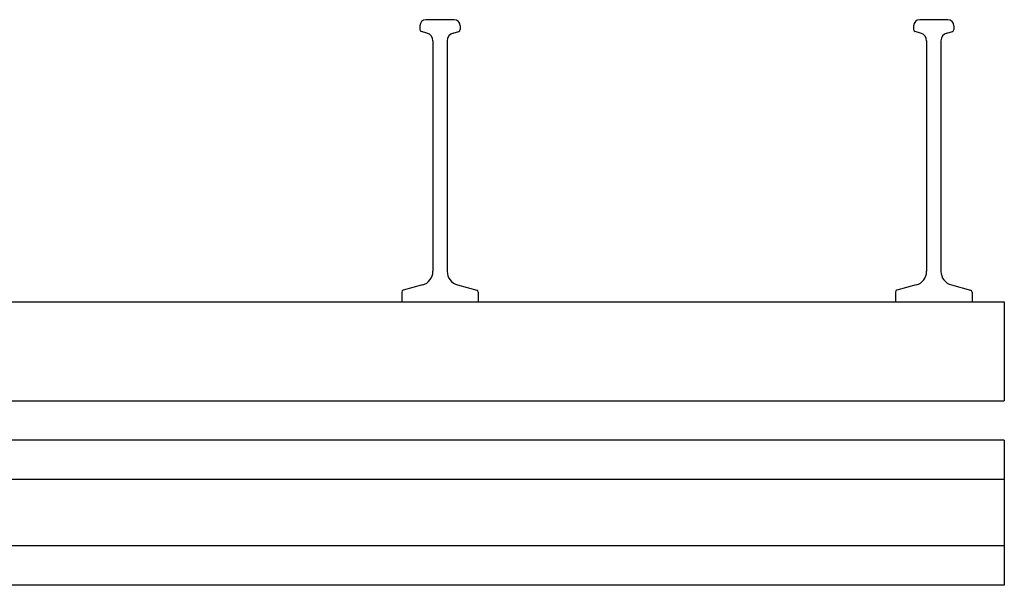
# Model space of a CAD drawing. Header units: millimetres. Extents: x 2523 to 3665, y -378 to 2763.
# Tile 2 of 5: x 3177 to 3665, y -378 to -98. Entities that reach past the tile are written whole.
import ezdxf

# ---------------------------------------------------------------- set-up
doc = ezdxf.new("R2010")
doc.units = ezdxf.units.MM
doc.layers.add('HALFEN', color=2, linetype='CONTINUOUS')

msp = doc.modelspace()

# ---------------------------------------------------------------- linework, layer by layer
at = {"layer": 'HALFEN'}
for p, q in [((3375.5, -100.75), (3375.5, -102.68)), ((3392.5, -97.75), (3378.5, -97.75)), ((3395.5, -100.75), (3395.5, -102.68)), ((3620.5, -100.75), (3620.5, -102.68)), ((3637.5, -97.75), (3623.5, -97.75)), ((3640.5, -100.75), (3640.5, -102.68)), ((3378.98, -104.38), (3376.24, -103.65)), ((3392.01, -104.38), (3394.75, -103.65)), ((3623.98, -104.38), (3621.24, -103.65)), ((3637.01, -104.38), (3639.75, -103.65)), ((3381.95, -108.25), (3381.95, -222.54)), ((3389.05, -108.25), (3389.05, -222.54)), ((3626.95, -108.25), (3626.95, -222.54)), ((3634.05, -108.25), (3634.05, -222.54)), ((3376.76, -229.3), (3367.24, -231.85)), ((3394.23, -229.3), (3403.75, -231.85)), ((3621.76, -229.3), (3612.24, -231.85)), ((3639.23, -229.3), (3648.75, -231.85)), ((3366.5, -232.82), (3366.5, -237.75)), ((3404.5, -232.82), (3404.5, -237.75)), ((3611.5, -232.82), (3611.5, -237.75)), ((3649.5, -232.82), (3649.5, -237.75)), ((2615.5, -237.75), (3665.5, -237.75)), ((3665.5, -237.75), (3665.5, -286.75)), ((2615.5, -286.75), (3665.5, -286.75)), ((3665.5, -306.25), (2615.5, -306.25)), ((3665.5, -306.25), (3665.5, -378.25)), ((3665.5, -325.75), (2615.5, -325.75)), ((3665.5, -358.75), (2615.5, -358.75)), ((3665.5, -378.25), (2615.5, -378.25))]:
    msp.add_line(p, q, dxfattribs=at)
for centre, radius, start, end in [((3378.5, -100.75), 3, 90, 180), ((3392.5, -100.75), 3, 0, 90), ((3623.5, -100.75), 3, 90, 180), ((3637.5, -100.75), 3, 0, 90), ((3376.5, -102.68), 1, 180, 255), ((3377.95, -108.25), 4, 0, 75), ((3393.05, -108.25), 4, 105, 180), ((3394.5, -102.68), 1, 285, 0), ((3621.5, -102.68), 1, 180, 255), ((3622.95, -108.25), 4, 0, 75), ((3638.05, -108.25), 4, 105, 180), ((3639.5, -102.68), 1, 285, 0), ((3374.95, -222.54), 7, 285, 0), ((3396.05, -222.54), 7, 180, 255), ((3619.95, -222.54), 7, 285, 0), ((3641.05, -222.54), 7, 180, 255), ((3367.5, -232.82), 1, 105, 180), ((3403.5, -232.82), 1, 0, 75), ((3612.5, -232.82), 1, 105, 180), ((3648.5, -232.82), 1, 0, 75)]:
    msp.add_arc(centre, radius, start, end, dxfattribs=at)

doc.saveas('drawing.dxf')
